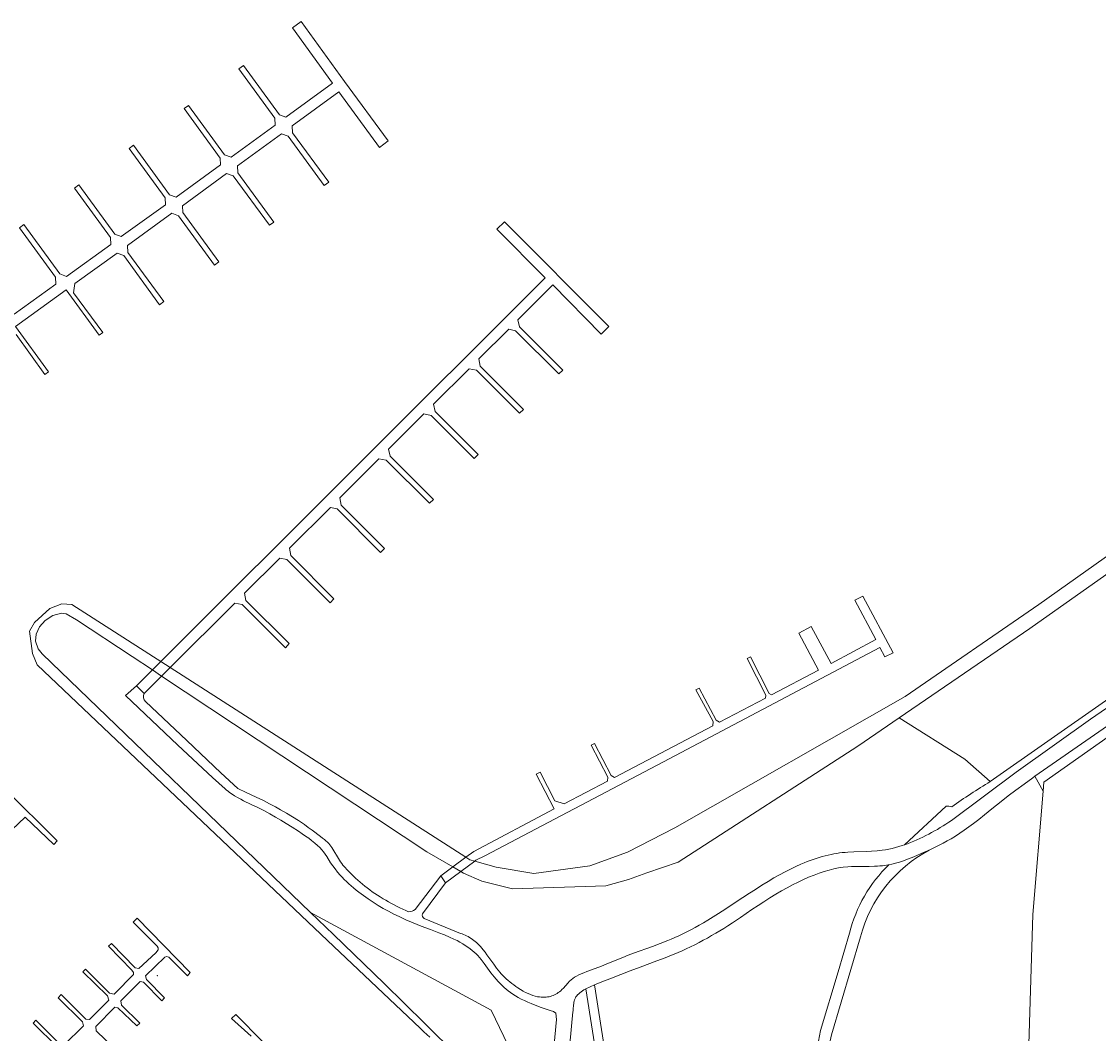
# Model space of a CAD drawing. Header units: metres. Extents: x 200176 to 205485, y 394066 to 399855.
# Tile 206 of 230: x 202053 to 202244, y 397611 to 397791. Entities that reach past the tile are written whole.
import ezdxf
from ezdxf.enums import TextEntityAlignment as Align

# ---------------------------------------------------------------- set-up
doc = ezdxf.new("R2010")
doc.units = ezdxf.units.M
doc.layers.get('0').update_dxf_attribs({"lineweight": 25})
for name, color, linetype, lineweight in [('B-WE-GR-BOS_LOOF-GV', 40, 'Continuous', 13), ('B-WE-GR-GRAS-GV', 60, 'Continuous', 13), ('B-WE-GR-HOUTWAL-GV', 40, 'Continuous', 13), ('B-WE-GW-TALUD_KRUIN-G', 90, 'Continuous', 18), ('B-WE-IE-MEUBILAIR_WATERWEGMEUBILAIR-S', 150, 'Continuous', 25), ('B-WE-KW-KUNSTWERK_STEIGER-GV', 170, 'Continuous', 18), ('B-WE-OG-TERREIN_CULTUURSCHEIDING-GV', 7, 'Continuous', 18), ('B-WE-OG-WATER-GV', 130, 'Continuous', 18), ('B-WE-OG-WATER_SLOOT-GV', 120, 'Continuous', 18), ('B-WE-OG-WEG-GV', 7, 'Continuous', 18), ('B-WE-VH-VERHARDING_FUNDERING_ZAND-GV', 7, 'Continuous', 18), ('B-WE-VH-VERHARDING_HALFVERHARDING-GV', 252, 'Continuous', 18)]:
    doc.layers.add(name, color=color, linetype=linetype, lineweight=lineweight)
doc.styles.add('NLCS-ISO', font='NLCS-ISO.ttf')

# ---------------------------------------------------------------- blocks, each defined once
blk = doc.blocks.new('SIE-WATER_MEERPAAL-SO')
at = {"color": 0, "linetype": 'ByBlock', "lineweight": 18}
blk.add_lwpolyline([(-1.1, -1.1), (1.1, -1.1), (1.1, 1.1), (-1.1, 1.1)], close=True, dxfattribs=at)
at = {"color": 0, "linetype": 'ByBlock', "lineweight": 18, "style": 'NLCS-ISO'}
blk.add_text('m', height=1.5, dxfattribs=at).set_placement((0, 0.3), align=Align.MIDDLE_CENTER)

msp = doc.modelspace()

# ---------------------------------------------------------------- linework, layer by layer
at = {"layer": 'B-WE-GR-BOS_LOOF-GV', "flags": 128}
for points in [[(202231.031, 397597.888), (202232.072, 397632.432), (202233.875, 397654.263), (202232.452, 397656.9), (202232.042, 397656.612), (202230.533, 397655.529), (202229.073, 397654.454), (202227.708, 397653.417), (202226.481, 397652.455), (202224.837, 397651.133), (202223.492, 397650.048), (202222.497, 397649.26), (202221.589, 397648.56), (202220.748, 397647.933), (202219.926, 397647.344), (202219.131, 397646.8), (202218.359, 397646.3), (202217.594, 397645.833), (202216.917, 397645.442), (202216.21, 397645.053), (202215.479, 397644.67), (202213.723, 397643.818)], [(202206.603, 397641.241), (202206.471, 397641.213), (202205.852, 397641.111), (202205.439, 397641.058), (202205.006, 397641.016), (202204.548, 397640.984), (202204.058, 397640.961), (202203.109, 397640.942), (202200.692, 397640.933), (202199.972, 397640.911), (202199.328, 397640.872), (202198.52, 397640.79), (202197.7, 397640.666), (202196.862, 397640.499), (202196.012, 397640.292), (202195.141, 397640.041), (202194.251, 397639.748), (202193.338, 397639.411), (202192.39, 397639.026), (202191.457, 397638.615), (202190.51, 397638.168), (202189.553, 397637.687), (202188.58, 397637.169), (202187.593, 397636.615), (202186.576, 397636.017), (202185.525, 397635.372), (202184.431, 397634.674), (202183.46, 397634.037), (202182.345, 397633.287), (202180.322, 397631.914), (202178.898, 397630.96), (202178.104, 397630.44), (202177.365, 397629.968), (202176.662, 397629.532), (202175.954, 397629.105), (202175.217, 397628.674), (202174.477, 397628.255), (202173.731, 397627.848), (202172.984, 397627.453), (202172.236, 397627.071), (202171.483, 397626.7), (202170.73, 397626.343), (202169.978, 397626), (202169.278, 397625.692), (202168.573, 397625.393), (202167.823, 397625.087), (202167.014, 397624.766), (202165.5, 397624.189), (202162.571, 397623.101), (202160.809, 397622.432), (202157.488, 397621.141), (202155.478, 397620.372), (202154.461, 397619.968), (202159.737, 397586.451)], [(202189.076, 397583.541), (202192.274, 397600.621), (202193.449, 397606.221), (202194.466, 397611.852), (202197.587, 397622.284), (202199.632, 397629.121)], [(202201.577, 397628.449), (202196.44, 397611.127), (202195.263, 397605.768), (202194.263, 397600.373), (202191.112, 397583.017)]]:
    msp.add_lwpolyline(points, dxfattribs=at)
at = {"layer": 'B-WE-GR-BOS_LOOF-GV'}
for points in [[(202213.723, 397643.818, 0.2105168), (202201.577, 397628.449)], [(202199.632, 397629.121, -0.1416169), (202206.603, 397641.241)]]:
    msp.add_lwpolyline(points, format="xyb", dxfattribs=at)
at = {"layer": 'B-WE-GR-GRAS-GV', "flags": 128}
msp.add_lwpolyline([(202422.983, 397609.116), (202409.454, 397619.213), (202334.972, 397725.749), (202334.549, 397726.354), (202325.235, 397719.724), (202294.008, 397698.607), (202266.021, 397678.589), (202253.622, 397669.693), (202234.007, 397655.864), (202233.875, 397654.263), (202232.072, 397632.432), (202231.031, 397597.888)], dxfattribs=at)
at = {"layer": 'B-WE-GR-HOUTWAL-GV', "flags": 128}
msp.add_lwpolyline([(202248.017, 397694.695), (202231.549, 397683.07), (202208.431, 397667.257), (202220.021, 397659.908), (202224.54, 397655.961), (202264.729, 397684.148), (202263.839, 397685.479), (202266.292, 397687.12), (202267.146, 397685.844), (202278.561, 397693.85), (202305.792, 397712.949), (202336.685, 397734.617), (202354.859, 397746.281), (202365.328, 397756.948)], dxfattribs=at)
at = {"layer": 'B-WE-GW-TALUD_KRUIN-G', "flags": 128}
for points in [[(202365.328, 397756.948), (202354.859, 397746.281), (202336.685, 397734.617), (202305.792, 397712.949), (202278.561, 397693.85), (202267.146, 397685.844), (202267.404, 397685.458), (202264.951, 397683.816), (202264.729, 397684.148), (202224.54, 397655.961)], [(202216.744, 397651.632), (202209.338, 397644.758)]]:
    msp.add_lwpolyline(points, dxfattribs=at)
at = {"layer": 'B-WE-GW-TALUD_KRUIN-G'}
for points in [[(202224.54, 397655.961, 0.0173905), (202217.708, 397651.493)], [(202217.708, 397651.493, 0.0402187), (202216.744, 397651.632)]]:
    msp.add_lwpolyline(points, format="xyb", dxfattribs=at)
at = {"layer": 'B-WE-KW-KUNSTWERK_STEIGER-GV', "flags": 128}
for points in [[(202052.11, 397735.123), (202057.222, 397728.03), (202057.83, 397728.494), (202052.001, 397736.527), (202060.994, 397743.03), (202066.838, 397735.011), (202067.444, 397735.462), (202062.287, 397742.48), (202062.538, 397744.177), (202069.997, 397749.556), (202071.177, 397749.118), (202077.501, 397740.364), (202078.249, 397740.946), (202071.909, 397749.676), (202071.861, 397750.909), (202079.707, 397756.586), (202080.875, 397756.157), (202087.25, 397747.403), (202088.015, 397747.995), (202081.649, 397756.73), (202081.59, 397757.931), (202089.379, 397763.615), (202090.535, 397763.204), (202096.953, 397754.463), (202097.729, 397755.028), (202091.38, 397763.765), (202091.313, 397764.992), (202099.104, 397770.657), (202100.25, 397770.258), (202106.666, 397761.526), (202107.461, 397762.106), (202101.055, 397770.829), (202100.987, 397772.05), (202109.231, 397778.07), (202116.428, 397768.25), (202117.954, 397769.403), (202110.243, 397779.952), (202102.558, 397790.549), (202101.014, 397789.448), (202108.103, 397779.636), (202099.859, 397773.589), (202098.729, 397774.029), (202092.342, 397782.765), (202091.559, 397782.172), (202097.916, 397773.452), (202097.98, 397772.21), (202090.16, 397766.541), (202089.015, 397766.955), (202082.633, 397775.691), (202081.852, 397775.12), (202088.236, 397766.377), (202088.296, 397765.153), (202080.418, 397759.428), (202079.267, 397759.869), (202072.92, 397768.644), (202072.147, 397768.067), (202078.492, 397759.324), (202078.544, 397758.063), (202070.735, 397752.457), (202069.605, 397752.871), (202063.248, 397761.642), (202062.467, 397761.065), (202068.814, 397752.318), (202068.883, 397751.08), (202061.034, 397745.393), (202059.875, 397745.858), (202053.496, 397754.598), (202052.734, 397754.006), (202059.118, 397745.265), (202059.164, 397744.04), (202051.789, 397738.718)], [(202047.8, 397644.118), (202053.692, 397649.666), (202058.773, 397644.8), (202059.405, 397645.441), (202050.13, 397654.653)], [(202069.581, 397608.638), (202066.269, 397611.803), (202066.248, 397612.616), (202069.567, 397616.029), (202070.131, 397615.918), (202073.476, 397612.677), (202074.006, 397613.177), (202070.749, 397616.338), (202070.652, 397617.119), (202074.046, 397620.545), (202074.665, 397620.431), (202077.913, 397617.123), (202078.41, 397617.68), (202075.214, 397620.93), (202075.033, 397621.55), (202078.438, 397624.865), (202078.743, 397625.011), (202079.159, 397624.892), (202082.425, 397621.582), (202082.904, 397622.14), (202073.529, 397631.784), (202072.818, 397631.056), (202077.075, 397626.834), (202077.276, 397626.526), (202077.253, 397626.177), (202076.831, 397625.652), (202073.828, 397622.845), (202073.191, 397622.96), (202068.996, 397627.289), (202068.486, 397626.825), (202072.611, 397622.556), (202072.879, 397622.133), (202072.892, 397621.782), (202069.616, 397618.458), (202069.459, 397618.321), (202068.659, 397618.484), (202064.406, 397622.761), (202063.949, 397622.257), (202068.314, 397617.99), (202068.505, 397617.259), (202065.094, 397613.852), (202064.471, 397613.893), (202060.093, 397618.252), (202059.577, 397617.678), (202063.886, 397613.415), (202064.062, 397612.722), (202060.594, 397609.282)], [(202059.92, 397609.399), (202055.615, 397613.735), (202055.118, 397613.178), (202059.427, 397608.916)], [(202100.586, 397605.057), (202091.028, 397614.73), (202090.227, 397614.027), (202093.707, 397610.888)]]:
    msp.add_lwpolyline(points, dxfattribs=at)
for points in [[(202079.379, 397676.144), (202090.811, 397687.568), (202092.106, 397687.312), (202099.77, 397679.666), (202100.469, 397680.38), (202092.793, 397688.052), (202092.548, 397689.305), (202098.783, 397695.542), (202100.061, 397695.274), (202107.696, 397687.618), (202108.374, 397688.315), (202100.759, 397696.005), (202100.509, 397697.268), (202107.747, 397704.508), (202108.937, 397704.233), (202116.62, 397696.529), (202117.303, 397697.237), (202109.676, 397704.926), (202109.433, 397706.195), (202116.346, 397713.11), (202117.637, 397712.861), (202125.289, 397705.239), (202125.964, 397705.931), (202118.297, 397713.575), (202118.039, 397714.804), (202124.291, 397721.056), (202125.565, 397720.795), (202133.214, 397713.166), (202133.913, 397713.866), (202126.292, 397721.509), (202126.013, 397722.779), (202132.295, 397729.063), (202133.6, 397728.803), (202141.237, 397721.168), (202141.926, 397721.873), (202134.269, 397729.527), (202134.031, 397730.799), (202139.325, 397736.094), (202140.488, 397735.778), (202148.203, 397728.137), (202148.89, 397728.84), (202141.213, 397736.463), (202140.948, 397737.717), (202147.124, 397743.895), (202155.674, 397735.207), (202157.054, 397736.565), (202138.553, 397755.09), (202137.227, 397753.774), (202145.785, 397745.151), (202077.726, 397677.205), (202076.233, 397675.722), (202073.413, 397672.918), (202074.765, 397671.572), (202077.862, 397674.641)], [(202133.28, 397641.869), (202133.488, 397642.023), (202135.083, 397642.785), (202166.714, 397659.474), (202205.01, 397679.7), (202205.903, 397678.021), (202207.353, 397678.745), (202201.984, 397688.765), (202200.589, 397688.073), (202204.302, 397681.089), (202196.351, 397676.876), (202192.823, 397683.445), (202190.649, 397682.26), (202194.115, 397675.679), (202185.836, 397671.316), (202185.383, 397671.547), (202182.101, 397678.06), (202181.536, 397677.758), (202184.831, 397671.262), (202184.726, 397670.756), (202176.595, 397666.471), (202175.996, 397666.841), (202172.989, 397672.507), (202172.45, 397672.221), (202175.462, 397666.568), (202175.41, 397665.846), (202158.013, 397656.692), (202157.425, 397657.034), (202154.476, 397662.694), (202153.921, 397662.411), (202156.872, 397656.753), (202156.771, 397656.06), (202149.123, 397652.026), (202147.476, 397652.52), (202144.858, 397657.618), (202144.185, 397657.261), (202147.365, 397651.115), (202133.105, 397643.601), (202131.72, 397642.566), (202129.41, 397640.839), (202127.282, 397639.248), (202128.112, 397638.038), (202130.804, 397640.033)]]:
    msp.add_lwpolyline(points, close=True, dxfattribs=at)
at = {"layer": 'B-WE-OG-TERREIN_CULTUURSCHEIDING-GV', "flags": 128}
for points in [[(202062.808, 397684.627), (202060.977, 397685.657), (202060.131, 397685.771), (202058.632, 397685.353), (202057.252, 397684.486), (202056.281, 397683.343), (202055.654, 397682.074), (202055.557, 397680.8), (202056.046, 397679.488), (202056.738, 397678.59), (202104.199, 397632.788), (202136.202, 397615.475), (202145.091, 397596.932)], [(202224.54, 397655.961), (202220.021, 397659.908), (202208.431, 397667.257), (202201.114, 397662.252), (202169.285, 397641.714), (202163.778, 397639.771), (202160.477, 397638.607), (202156.492, 397637.511), (202139.95, 397636.979), (202134.534, 397638.315), (202131.33, 397639.729), (202130.804, 397640.033), (202129.41, 397640.839), (202124.821, 397643.491), (202077.862, 397674.641), (202076.233, 397675.722), (202072.634, 397678.109), (202062.808, 397684.627)], [(202145.918, 397594.333), (202147.756, 397613.855), (202147.631, 397614.953), (202147.237, 397615.217), (202146.644, 397615.443), (202145.077, 397615.976), (202143.988, 397616.368), (202143.299, 397616.635), (202142.664, 397616.9), (202142.074, 397617.165), (202141.519, 397617.437), (202140.996, 397617.716), (202140.5, 397618.004), (202140.032, 397618.302), (202139.592, 397618.61), (202139.222, 397618.891), (202138.856, 397619.189), (202138.496, 397619.504), (202138.136, 397619.84), (202137.782, 397620.192), (202137.434, 397620.56), (202137.087, 397620.949), (202136.746, 397621.354), (202136.453, 397621.719), (202136.156, 397622.107), (202134.983, 397623.715), (202134.432, 397624.432), (202134.119, 397624.807), (202133.815, 397625.149), (202133.517, 397625.455), (202133.209, 397625.747), (202132.846, 397626.062), (202132.463, 397626.365), (202132.052, 397626.664), (202131.621, 397626.952), (202131.16, 397627.237), (202130.676, 397627.513), (202130.161, 397627.787), (202129.613, 397628.058), (202128.805, 397628.428), (202127.911, 397628.804), (202126.919, 397629.195), (202125.482, 397629.736), (202123.836, 397630.363), (202122.411, 397630.934), (202121.109, 397631.49), (202119.901, 397632.042), (202118.948, 397632.508), (202118.012, 397632.996), (202117.095, 397633.505), (202116.191, 397634.039), (202115.307, 397634.593), (202114.44, 397635.169), (202113.588, 397635.769), (202112.784, 397636.37), (202112.312, 397636.742), (202111.855, 397637.117), (202111.418, 397637.491), (202110.999, 397637.865), (202110.597, 397638.242), (202110.207, 397638.625), (202109.836, 397639.008), (202109.483, 397639.392), (202109.016, 397639.931), (202108.577, 397640.478), (202108.167, 397641.033), (202107.788, 397641.591), (202107.094, 397642.701), (202106.838, 397643.097), (202106.541, 397643.516), (202106.254, 397643.877), (202105.891, 397644.273), (202105.478, 397644.668), (202104.998, 397645.078), (202104.42, 397645.529), (202103.9, 397645.914), (202103.346, 397646.31), (202102.749, 397646.722), (202102.089, 397647.165), (202100.97, 397647.895), (202099.921, 397648.56), (202098.961, 397649.147), (202098.05, 397649.682), (202097.035, 397650.25), (202095.982, 397650.81), (202094.903, 397651.355), (202093.734, 397651.917), (202092.381, 397652.569), (202091.872, 397652.83), (202091.413, 397653.079), (202090.759, 397653.463), (202090.17, 397653.851), (202089.893, 397654.05), (202089.631, 397654.251), (202089.377, 397654.458), (202089.138, 397654.667), (202086.905, 397656.7), (202080.756, 397662.411), (202071.456, 397671.197), (202073.413, 397672.918), (202074.765, 397671.572)], [(202075.04, 397670.12), (202082.326, 397663.221), (202088.332, 397657.507), (202091.358, 397654.747), (202092.864, 397654.031), (202094.605, 397653.204), (202095.877, 397652.586), (202096.991, 397652.025), (202097.999, 397651.496), (202098.933, 397650.981), (202099.966, 397650.381), (202101.016, 397649.735), (202102.077, 397649.048), (202103.135, 397648.329), (202103.809, 397647.853), (202104.501, 397647.353), (202105.977, 397646.25), (202106.367, 397645.947), (202106.684, 397645.689), (202106.965, 397645.446), (202107.217, 397645.213), (202107.448, 397644.98), (202107.659, 397644.746), (202107.846, 397644.516), (202108.021, 397644.277), (202108.194, 397644.015), (202108.377, 397643.713), (202108.987, 397642.626), (202109.166, 397642.324), (202109.343, 397642.046), (202109.539, 397641.76), (202109.748, 397641.474), (202109.972, 397641.185), (202110.215, 397640.889), (202110.755, 397640.278), (202111.098, 397639.914), (202111.459, 397639.546), (202111.827, 397639.186), (202112.209, 397638.827), (202112.601, 397638.473), (202112.999, 397638.126), (202113.408, 397637.784), (202113.824, 397637.45), (202114.258, 397637.114), (202114.704, 397636.781), (202115.156, 397636.457), (202115.62, 397636.138), (202116.09, 397635.827), (202116.57, 397635.521), (202117.055, 397635.223), (202117.544, 397634.934), (202118.04, 397634.652), (202118.54, 397634.379), (202119.045, 397634.113), (202119.55, 397633.857), (202120.058, 397633.609), (202120.565, 397633.371), (202121.071, 397633.142), (202121.58, 397632.92)], [(202124.349, 397631.721), (202130.751, 397629.063), (202131.038, 397628.973), (202131.321, 397628.87), (202131.593, 397628.758), (202131.862, 397628.634), (202132.125, 397628.499), (202132.383, 397628.352), (202132.639, 397628.191), (202132.889, 397628.02), (202133.134, 397627.837), (202133.375, 397627.642), (202133.612, 397627.435), (202133.849, 397627.212), (202134.083, 397626.977), (202134.317, 397626.726), (202134.795, 397626.168), (202135.117, 397625.761), (202135.46, 397625.302), (202136.648, 397623.63), (202137.166, 397622.929), (202137.45, 397622.566), (202137.725, 397622.233), (202137.998, 397621.922), (202138.284, 397621.615), (202138.578, 397621.318), (202138.881, 397621.028), (202139.192, 397620.747), (202139.515, 397620.47), (202139.85, 397620.199), (202140.192, 397619.937), (202140.545, 397619.681), (202140.908, 397619.431), (202141.389, 397619.121), (202141.848, 397618.85), (202142.291, 397618.613), (202142.729, 397618.405), (202143.159, 397618.226), (202143.58, 397618.078), (202144.004, 397617.957), (202144.423, 397617.865), (202144.732, 397617.815), (202145.036, 397617.781), (202145.332, 397617.764), (202145.625, 397617.764), (202145.912, 397617.78), (202146.19, 397617.813), (202146.459, 397617.862), (202146.718, 397617.927), (202146.951, 397618.001), (202147.185, 397618.092), (202147.415, 397618.195), (202147.643, 397618.315), (202147.868, 397618.448), (202148.085, 397618.592), (202148.298, 397618.751), (202148.503, 397618.92), (202148.735, 397619.132), (202148.981, 397619.382), (202149.774, 397620.27), (202150.086, 397620.598), (202150.365, 397620.859), (202150.648, 397621.088), (202150.966, 397621.31), (202151.312, 397621.519), (202151.694, 397621.721), (202152.114, 397621.918), (202152.585, 397622.115), (202153.146, 397622.329), (202154.58, 397622.845), (202155.704, 397623.274), (202156.95, 397623.774), (202159.527, 397624.83), (202160.455, 397625.195), (202161.394, 397625.549), (202164.759, 397626.76), (202166.114, 397627.263), (202167.47, 397627.801), (202168.085, 397628.06), (202168.705, 397628.333), (202169.404, 397628.655), (202170.112, 397628.995), (202170.828, 397629.353), (202171.548, 397629.727), (202172.277, 397630.12), (202173.021, 397630.535), (202173.774, 397630.968), (202174.548, 397631.427), (202175.981, 397632.309), (202177.58, 397633.334), (202179.037, 397634.292), (202180.765, 397635.439), (202181.928, 397636.206), (202182.958, 397636.874), (202184.113, 397637.608), (202185.2, 397638.276), (202186.242, 397638.892), (202187.243, 397639.458), (202188.219, 397639.983), (202189.167, 397640.466), (202190.098, 397640.911), (202191.019, 397641.322), (202191.578, 397641.557), (202192.127, 397641.777), (202192.671, 397641.983), (202193.215, 397642.178), (202193.747, 397642.357), (202194.278, 397642.524), (202194.802, 397642.677), (202195.324, 397642.817), (202195.842, 397642.945), (202196.351, 397643.058), (202196.856, 397643.158), (202197.356, 397643.245), (202197.847, 397643.318), (202198.338, 397643.38), (202198.825, 397643.428), (202199.337, 397643.467), (202200.393, 397643.518), (202202.583, 397643.574), (202203.522, 397643.612), (202204.507, 397643.681), (202204.96, 397643.728), (202205.393, 397643.784), (202205.97, 397643.875), (202206.558, 397643.986), (202207.149, 397644.117), (202207.748, 397644.268), (202208.35, 397644.438), (202208.961, 397644.63), (202209.338, 397644.758), (202216.744, 397651.632)], [(202122.741, 397633.305), (202127.282, 397639.248), (202128.112, 397638.038), (202124.058, 397632.566)], [(202158.488, 397584.005), (202152.926, 397619.242), (202152.621, 397619.068), (202152.349, 397618.897), (202152.109, 397618.729), (202151.887, 397618.555), (202151.687, 397618.378), (202151.506, 397618.195), (202151.348, 397618.012), (202151.212, 397617.826), (202151.098, 397617.64), (202151.007, 397617.453), (202150.942, 397617.28), (202150.89, 397617.096), (202150.847, 397616.894), (202150.812, 397616.662), (202150.78, 397616.337), (202150.726, 397615.641), (202150.694, 397615.39), (202150.652, 397615.173), (202149.524, 397603.074)]]:
    msp.add_lwpolyline(points, dxfattribs=at)
at = {"layer": 'B-WE-OG-TERREIN_CULTUURSCHEIDING-GV'}
for points in [[(202074.765, 397671.572, 0.3547414), (202075.04, 397670.12)], [(202217.708, 397651.493, -0.0173905), (202224.54, 397655.961)], [(202216.744, 397651.632, -0.0402187), (202217.708, 397651.493)], [(202121.58, 397632.92, 0.1768345), (202122.741, 397633.305)], [(202124.058, 397632.566, 0.3871237), (202124.349, 397631.721)]]:
    msp.add_lwpolyline(points, format="xyb", dxfattribs=at)
at = {"layer": 'B-WE-OG-WATER-GV', "flags": 128}
msp.add_lwpolyline([(202125.321, 397610.681), (202124.286, 397611.663), (202123.638, 397612.278), (202107.26, 397627.821), (202055.847, 397676.614), (202054.992, 397678.642), (202054.46, 397682.622), (202055.348, 397684.143), (202058.112, 397686.608), (202060.216, 397687.418), (202061.984, 397687.304), (202079.379, 397676.144), (202131.72, 397642.566), (202132.446, 397642.1), (202133.28, 397641.869), (202137.097, 397640.813), (202143.77, 397639.67), (202153.645, 397641.043), (202160.35, 397643.45), (202168.679, 397647.763), (202209.485, 397671.044), (202233.147, 397687.306), (202246.526, 397696.808)], dxfattribs=at)
at = {"layer": 'B-WE-OG-WATER_SLOOT-GV', "flags": 128}
for points in [[(202246.526, 397696.808), (202233.147, 397687.306), (202209.485, 397671.044), (202168.679, 397647.763), (202160.35, 397643.45), (202153.645, 397641.043), (202143.77, 397639.67), (202137.097, 397640.813), (202133.28, 397641.869), (202132.446, 397642.1), (202131.72, 397642.566), (202079.379, 397676.144), (202061.984, 397687.304), (202060.216, 397687.418), (202058.112, 397686.608), (202055.348, 397684.143), (202054.46, 397682.622), (202054.992, 397678.642), (202055.847, 397676.614), (202107.26, 397627.821), (202123.638, 397612.278), (202124.286, 397611.663), (202125.321, 397610.681)], [(202129.544, 397608.116), (202125.085, 397612.496), (202124.45, 397613.119), (202117.236, 397620.206), (202108.266, 397628.863), (202104.199, 397632.788), (202056.738, 397678.59), (202056.046, 397679.488), (202055.557, 397680.8), (202055.654, 397682.074), (202056.281, 397683.343), (202057.252, 397684.486), (202058.632, 397685.353), (202060.131, 397685.771), (202060.977, 397685.657), (202062.808, 397684.627), (202072.634, 397678.109), (202076.233, 397675.722), (202077.862, 397674.641), (202124.821, 397643.491), (202129.41, 397640.839), (202130.804, 397640.033), (202131.33, 397639.729), (202134.534, 397638.315), (202139.95, 397636.979), (202156.492, 397637.511), (202160.477, 397638.607), (202163.778, 397639.771), (202169.285, 397641.714), (202201.114, 397662.252), (202208.431, 397667.257), (202231.549, 397683.07), (202248.017, 397694.695)]]:
    msp.add_lwpolyline(points, dxfattribs=at)
at = {"layer": 'B-WE-OG-WEG-GV', "flags": 128}
for points in [[(202217.658, 397649.089), (202229.097, 397657.618), (202242.282, 397666.995), (202254.543, 397675.438), (202268.127, 397684.437), (202289.945, 397699.894), (202304.289, 397709.818), (202322.007, 397721.641), (202331.333, 397728.143), (202339.384, 397734.063), (202343.05, 397736.764), (202349.456, 397741.523), (202354.777, 397745.688)], [(202278.561, 397693.85), (202267.146, 397685.844), (202267.404, 397685.458), (202264.951, 397683.816), (202264.729, 397684.148), (202224.54, 397655.961)], [(202216.744, 397651.632), (202209.338, 397644.758)], [(202145.901, 397594.152), (202145.918, 397594.333), (202145.091, 397596.932), (202136.202, 397615.475), (202104.199, 397632.788), (202108.266, 397628.863), (202117.236, 397620.206), (202124.45, 397613.119), (202125.085, 397612.496), (202129.544, 397608.116), (202130.293, 397607.38)]]:
    msp.add_lwpolyline(points, dxfattribs=at)
msp.add_lwpolyline([(202232.452, 397656.9), (202233.875, 397654.263), (202234.007, 397655.864), (202253.622, 397669.693), (202266.021, 397678.589), (202294.008, 397698.607), (202325.235, 397719.724), (202334.549, 397726.354), (202334.972, 397725.749), (202341.417, 397730.255), (202340.524, 397731.616), (202323.149, 397719.224), (202283.552, 397692.213), (202255.836, 397673.13)], close=True, dxfattribs=at)
at = {"layer": 'B-WE-OG-WEG-GV'}
for points in [[(202224.54, 397655.961, 0.0173905), (202217.708, 397651.493)], [(202217.708, 397651.493, 0.0402187), (202216.744, 397651.632)], [(202209.338, 397644.758, 0.066473), (202217.658, 397649.089)]]:
    msp.add_lwpolyline(points, format="xyb", dxfattribs=at)
at = {"layer": 'B-WE-VH-VERHARDING_FUNDERING_ZAND-GV'}
for points in [[(202201.577, 397628.449, -0.2105168), (202213.723, 397643.818)], [(202206.603, 397641.241, 0.1416169), (202199.632, 397629.121)]]:
    msp.add_lwpolyline(points, format="xyb", dxfattribs=at)
at = {"layer": 'B-WE-VH-VERHARDING_FUNDERING_ZAND-GV', "flags": 128}
for points in [[(202213.723, 397643.818), (202213.137, 397643.55), (202212.333, 397643.195), (202211.53, 397642.852), (202210.687, 397642.507), (202209.899, 397642.203), (202209.158, 397641.938), (202208.449, 397641.708), (202207.771, 397641.512), (202207.112, 397641.347), (202206.603, 397641.241)], [(202199.632, 397629.121), (202197.587, 397622.284), (202194.466, 397611.852), (202193.449, 397606.221), (202192.274, 397600.621), (202189.076, 397583.541)], [(202191.112, 397583.017), (202194.263, 397600.373), (202195.263, 397605.768), (202196.44, 397611.127), (202201.577, 397628.449)]]:
    msp.add_lwpolyline(points, dxfattribs=at)
msp.add_lwpolyline([(202154.461, 397619.968), (202152.926, 397619.242), (202158.488, 397584.005), (202158.642, 397584.232), (202159.737, 397586.451)], close=True, dxfattribs=at)
at = {"layer": 'B-WE-VH-VERHARDING_HALFVERHARDING-GV', "flags": 128}
for points in [[(202354.777, 397745.688), (202349.456, 397741.523), (202343.05, 397736.764), (202339.384, 397734.063), (202331.333, 397728.143), (202322.007, 397721.641), (202304.289, 397709.818), (202289.945, 397699.894), (202268.127, 397684.437), (202254.543, 397675.438), (202242.282, 397666.995), (202229.097, 397657.618), (202217.658, 397649.089)], [(202074.765, 397671.572), (202073.413, 397672.918), (202071.456, 397671.197), (202080.756, 397662.411), (202086.905, 397656.7), (202089.138, 397654.667), (202089.377, 397654.458), (202089.631, 397654.251), (202089.893, 397654.05), (202090.17, 397653.851), (202090.759, 397653.463), (202091.413, 397653.079), (202091.872, 397652.83), (202092.381, 397652.569), (202093.734, 397651.917), (202094.903, 397651.355), (202095.982, 397650.81), (202097.035, 397650.25), (202098.05, 397649.682), (202098.961, 397649.147), (202099.921, 397648.56), (202100.97, 397647.895), (202102.089, 397647.165), (202102.749, 397646.722), (202103.346, 397646.31), (202103.9, 397645.914), (202104.42, 397645.529), (202104.998, 397645.078), (202105.478, 397644.668), (202105.891, 397644.273), (202106.254, 397643.877), (202106.541, 397643.516), (202106.838, 397643.097), (202107.094, 397642.701), (202107.788, 397641.591), (202108.167, 397641.033), (202108.577, 397640.478), (202109.016, 397639.931), (202109.483, 397639.392), (202109.836, 397639.008), (202110.207, 397638.625), (202110.597, 397638.242), (202110.999, 397637.865), (202111.418, 397637.491), (202111.855, 397637.117), (202112.312, 397636.742), (202112.784, 397636.37), (202113.588, 397635.769), (202114.44, 397635.169), (202115.307, 397634.593), (202116.191, 397634.039), (202117.095, 397633.505), (202118.012, 397632.996), (202118.948, 397632.508), (202119.901, 397632.042), (202121.109, 397631.49), (202122.411, 397630.934), (202123.836, 397630.363), (202125.482, 397629.736), (202126.919, 397629.195), (202127.911, 397628.804), (202128.805, 397628.428), (202129.613, 397628.058), (202130.161, 397627.787), (202130.676, 397627.513), (202131.16, 397627.237), (202131.621, 397626.952), (202132.052, 397626.664), (202132.463, 397626.365), (202132.846, 397626.062), (202133.209, 397625.747), (202133.517, 397625.455), (202133.815, 397625.149), (202134.119, 397624.807), (202134.432, 397624.432), (202134.983, 397623.715), (202136.156, 397622.107), (202136.453, 397621.719), (202136.746, 397621.354), (202137.087, 397620.949), (202137.434, 397620.56), (202137.782, 397620.192), (202138.136, 397619.84), (202138.496, 397619.504), (202138.856, 397619.189), (202139.222, 397618.891), (202139.592, 397618.61), (202140.032, 397618.302), (202140.5, 397618.004), (202140.996, 397617.716), (202141.519, 397617.437), (202142.074, 397617.165), (202142.664, 397616.9), (202143.299, 397616.635), (202143.988, 397616.368), (202145.077, 397615.976), (202146.644, 397615.443), (202147.237, 397615.217), (202147.631, 397614.953), (202147.756, 397613.855), (202145.918, 397594.333)], [(202149.524, 397603.074), (202150.652, 397615.173), (202150.694, 397615.39), (202150.726, 397615.641), (202150.78, 397616.337), (202150.812, 397616.662), (202150.847, 397616.894), (202150.89, 397617.096), (202150.942, 397617.28), (202151.007, 397617.453), (202151.098, 397617.64), (202151.212, 397617.826), (202151.348, 397618.012), (202151.506, 397618.195), (202151.687, 397618.378), (202151.887, 397618.555), (202152.109, 397618.729), (202152.349, 397618.897), (202152.621, 397619.068), (202152.926, 397619.242), (202154.461, 397619.968), (202155.478, 397620.372), (202157.488, 397621.141), (202160.809, 397622.432), (202162.571, 397623.101), (202165.5, 397624.189), (202167.014, 397624.766), (202167.823, 397625.087), (202168.573, 397625.393), (202169.278, 397625.692), (202169.978, 397626), (202170.73, 397626.343), (202171.483, 397626.7), (202172.236, 397627.071), (202172.984, 397627.453), (202173.731, 397627.848), (202174.477, 397628.255), (202175.217, 397628.674), (202175.954, 397629.105), (202176.662, 397629.532), (202177.365, 397629.968), (202178.104, 397630.44), (202178.898, 397630.96), (202180.322, 397631.914), (202182.345, 397633.287), (202183.46, 397634.037), (202184.431, 397634.674), (202185.525, 397635.372), (202186.576, 397636.017), (202187.593, 397636.615), (202188.58, 397637.169), (202189.553, 397637.687), (202190.51, 397638.168), (202191.457, 397638.615), (202192.39, 397639.026), (202193.338, 397639.411), (202194.251, 397639.748), (202195.141, 397640.041), (202196.012, 397640.292), (202196.862, 397640.499), (202197.7, 397640.666), (202198.52, 397640.79), (202199.328, 397640.872), (202199.972, 397640.911), (202200.692, 397640.933), (202203.109, 397640.942), (202204.058, 397640.961), (202204.548, 397640.984), (202205.006, 397641.016), (202205.439, 397641.058), (202205.852, 397641.111), (202206.471, 397641.213), (202206.603, 397641.241), (202207.112, 397641.347), (202207.771, 397641.512), (202208.449, 397641.708), (202209.158, 397641.938), (202209.899, 397642.203), (202210.687, 397642.507), (202211.53, 397642.852), (202212.333, 397643.195), (202213.137, 397643.55), (202213.723, 397643.818), (202215.479, 397644.67), (202216.21, 397645.053), (202216.917, 397645.442), (202217.594, 397645.833), (202218.359, 397646.3), (202219.131, 397646.8), (202219.926, 397647.344), (202220.748, 397647.933), (202221.589, 397648.56), (202222.497, 397649.26), (202223.492, 397650.048), (202224.837, 397651.133), (202226.481, 397652.455), (202227.708, 397653.417), (202229.073, 397654.454), (202230.533, 397655.529), (202232.042, 397656.612), (202232.452, 397656.9), (202255.836, 397673.13)], [(202121.58, 397632.92), (202121.071, 397633.142), (202120.565, 397633.371), (202120.058, 397633.609), (202119.55, 397633.857), (202119.045, 397634.113), (202118.54, 397634.379), (202118.04, 397634.652), (202117.544, 397634.934), (202117.055, 397635.223), (202116.57, 397635.521), (202116.09, 397635.827), (202115.62, 397636.138), (202115.156, 397636.457), (202114.704, 397636.781), (202114.258, 397637.114), (202113.824, 397637.45), (202113.408, 397637.784), (202112.999, 397638.126), (202112.601, 397638.473), (202112.209, 397638.827), (202111.827, 397639.186), (202111.459, 397639.546), (202111.098, 397639.914), (202110.755, 397640.278), (202110.215, 397640.889), (202109.972, 397641.185), (202109.748, 397641.474), (202109.539, 397641.76), (202109.343, 397642.046), (202109.166, 397642.324), (202108.987, 397642.626), (202108.377, 397643.713), (202108.194, 397644.015), (202108.021, 397644.277), (202107.846, 397644.516), (202107.659, 397644.746), (202107.448, 397644.98), (202107.217, 397645.213), (202106.965, 397645.446), (202106.684, 397645.689), (202106.367, 397645.947), (202105.977, 397646.25), (202104.501, 397647.353), (202103.809, 397647.853), (202103.135, 397648.329), (202102.077, 397649.048), (202101.016, 397649.735), (202099.966, 397650.381), (202098.933, 397650.981), (202097.999, 397651.496), (202096.991, 397652.025), (202095.877, 397652.586), (202094.605, 397653.204), (202092.864, 397654.031), (202091.358, 397654.747), (202088.332, 397657.507), (202082.326, 397663.221), (202075.04, 397670.12)], [(202209.338, 397644.758), (202208.961, 397644.63), (202208.35, 397644.438), (202207.748, 397644.268), (202207.149, 397644.117), (202206.558, 397643.986), (202205.97, 397643.875), (202205.393, 397643.784), (202204.96, 397643.728), (202204.507, 397643.681), (202203.522, 397643.612), (202202.583, 397643.574), (202200.393, 397643.518), (202199.337, 397643.467), (202198.825, 397643.428), (202198.338, 397643.38), (202197.847, 397643.318), (202197.356, 397643.245), (202196.856, 397643.158), (202196.351, 397643.058), (202195.842, 397642.945), (202195.324, 397642.817), (202194.802, 397642.677), (202194.278, 397642.524), (202193.747, 397642.357), (202193.215, 397642.178), (202192.671, 397641.983), (202192.127, 397641.777), (202191.578, 397641.557), (202191.019, 397641.322), (202190.098, 397640.911), (202189.167, 397640.466), (202188.219, 397639.983), (202187.243, 397639.458), (202186.242, 397638.892), (202185.2, 397638.276), (202184.113, 397637.608), (202182.958, 397636.874), (202181.928, 397636.206), (202180.765, 397635.439), (202179.037, 397634.292), (202177.58, 397633.334), (202175.981, 397632.309), (202174.548, 397631.427), (202173.774, 397630.968), (202173.021, 397630.535), (202172.277, 397630.12), (202171.548, 397629.727), (202170.828, 397629.353), (202170.112, 397628.995), (202169.404, 397628.655), (202168.705, 397628.333), (202168.085, 397628.06), (202167.47, 397627.801), (202166.114, 397627.263), (202164.759, 397626.76), (202161.394, 397625.549), (202160.455, 397625.195), (202159.527, 397624.83), (202156.95, 397623.774), (202155.704, 397623.274), (202154.58, 397622.845), (202153.146, 397622.329), (202152.585, 397622.115), (202152.114, 397621.918), (202151.694, 397621.721), (202151.312, 397621.519), (202150.966, 397621.31), (202150.648, 397621.088), (202150.365, 397620.859), (202150.086, 397620.598), (202149.774, 397620.27), (202148.981, 397619.382), (202148.735, 397619.132), (202148.503, 397618.92), (202148.298, 397618.751), (202148.085, 397618.592), (202147.868, 397618.448), (202147.643, 397618.315), (202147.415, 397618.195), (202147.185, 397618.092), (202146.951, 397618.001), (202146.718, 397617.927), (202146.459, 397617.862), (202146.19, 397617.813), (202145.912, 397617.78), (202145.625, 397617.764), (202145.332, 397617.764), (202145.036, 397617.781), (202144.732, 397617.815), (202144.423, 397617.865), (202144.004, 397617.957), (202143.58, 397618.078), (202143.159, 397618.226), (202142.729, 397618.405), (202142.291, 397618.613), (202141.848, 397618.85), (202141.389, 397619.121), (202140.908, 397619.431), (202140.545, 397619.681), (202140.192, 397619.937), (202139.85, 397620.199), (202139.515, 397620.47), (202139.192, 397620.747), (202138.881, 397621.028), (202138.578, 397621.318), (202138.284, 397621.615), (202137.998, 397621.922), (202137.725, 397622.233), (202137.45, 397622.566), (202137.166, 397622.929), (202136.648, 397623.63), (202135.46, 397625.302), (202135.117, 397625.761), (202134.795, 397626.168), (202134.317, 397626.726), (202134.083, 397626.977), (202133.849, 397627.212), (202133.612, 397627.435), (202133.375, 397627.642), (202133.134, 397627.837), (202132.889, 397628.02), (202132.639, 397628.191), (202132.383, 397628.352), (202132.125, 397628.499), (202131.862, 397628.634), (202131.593, 397628.758), (202131.321, 397628.87), (202131.038, 397628.973), (202130.751, 397629.063), (202124.349, 397631.721)], [(202124.058, 397632.566), (202128.112, 397638.038), (202127.282, 397639.248), (202122.741, 397633.305)]]:
    msp.add_lwpolyline(points, dxfattribs=at)
at = {"layer": 'B-WE-VH-VERHARDING_HALFVERHARDING-GV'}
for points in [[(202075.04, 397670.12, -0.3547414), (202074.765, 397671.572)], [(202217.658, 397649.089, -0.066473), (202209.338, 397644.758)], [(202122.741, 397633.305, -0.1768345), (202121.58, 397632.92)], [(202124.349, 397631.721, -0.3871237), (202124.058, 397632.566)]]:
    msp.add_lwpolyline(points, format="xyb", dxfattribs=at)

# ---------------------------------------------------------------- block references
at = {"layer": 'B-WE-IE-MEUBILAIR_WATERWEGMEUBILAIR-S', "xscale": 0.02, "yscale": 0.02, "zscale": 0.02}
msp.add_blockref('SIE-WATER_MEERPAAL-SO', (202077.127, 397621.598), dxfattribs=at)

doc.saveas('drawing.dxf')
